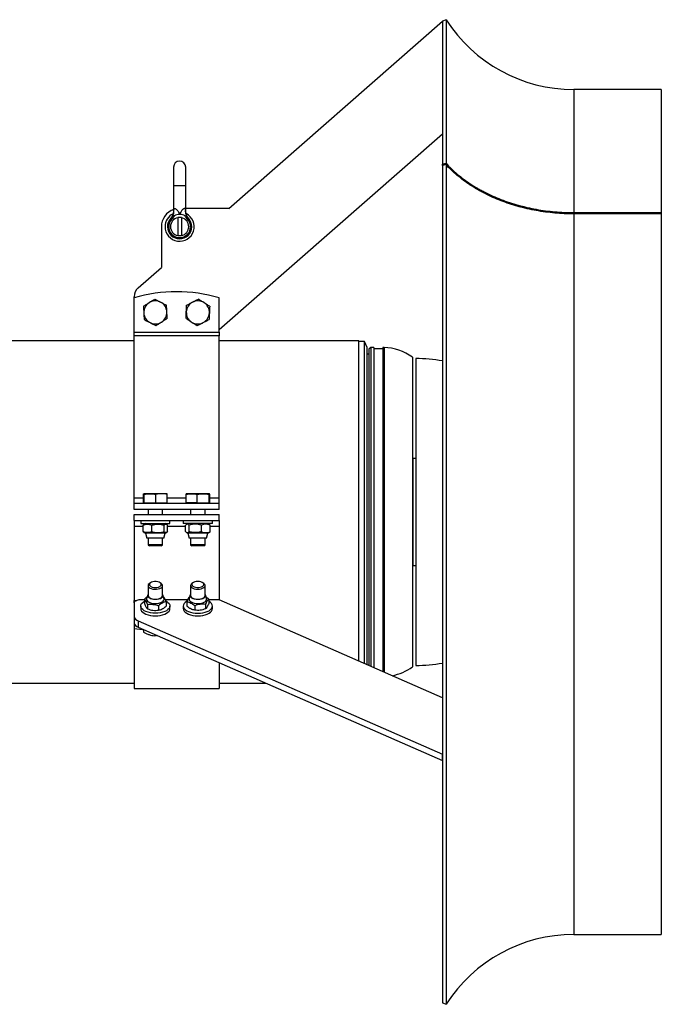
# Model space of a CAD drawing. Header units: millimetres. Extents: x 910 to 1967, y 1147 to 1973.
# Tile 7 of 7: x 1439 to 1967, y 1147 to 1958. Entities that reach past the tile are written whole.
import ezdxf

# ---------------------------------------------------------------- set-up
doc = ezdxf.new("R2010")
doc.units = ezdxf.units.MM

msp = doc.modelspace()

# ---------------------------------------------------------------- linework, layer by layer
at = {"color": 7, "linetype": 'Continuous', "lineweight": 25}
for p, q in [((1610.64, 1802.06), (1786.73, 1956.36)), ((1789.52, 1957.56), (1786.72, 1956.36)), ((1786.73, 1956.35), (1786.73, 1838.47)), ((1786.74, 1956.35), (1786.73, 1956.35)), ((1789.52, 1957.56), (1789.52, 1839.32)), ((1966.73, 1900.06), (1894.73, 1900.06)), ((1966.73, 1900.06), (1966.73, 1798.67)), ((1786.73, 1863.29), (1602.73, 1702.06)), ((1565.23, 1836.06), (1565.23, 1821.06)), ((1575.23, 1821.06), (1575.23, 1836.06)), ((1786.73, 1838.47), (1789.52, 1839.32)), ((1786.73, 1837.45), (1786.73, 1838.54)), ((1789.52, 1838.26), (1786.73, 1837.41)), ((1786.73, 1837.41), (1786.73, 1352.52)), ((1787, 1838.18), (1789.52, 1839.32)), ((1789.52, 1838.26), (1789.52, 1146.56)), ((1565.23, 1821.06), (1565.23, 1800.31)), ((1575.23, 1800.31), (1575.23, 1821.06)), ((1610.64, 1802.06), (1575.23, 1802.06)), ((1563.73, 1793.28), (1563, 1793.97)), ((1570.23, 1794.56), (1568.73, 1794.56)), ((1568.73, 1794.56), (1568.73, 1779.56)), ((1571.73, 1794.56), (1570.23, 1794.56)), ((1571.73, 1794.56), (1571.73, 1779.56)), ((1576.74, 1793.28), (1577.46, 1793.97)), ((1894.73, 1798.67), (1966.73, 1798.67)), ((1894.73, 1798.67), (1894.73, 1797.6)), ((1966.73, 1797.6), (1894.73, 1797.6)), ((1966.73, 1798.67), (1966.73, 1797.6)), ((1966.73, 1797.6), (1966.73, 1204.06)), ((1555.23, 1787.06), (1555.23, 1753.51)), ((1570.23, 1779.56), (1568.73, 1779.56)), ((1571.73, 1779.56), (1570.23, 1779.56)), ((1536.14, 1736.78), (1555.23, 1753.51)), ((1532.73, 1728.46), (1532.73, 1729.26)), ((1532.73, 1700.25), (1532.73, 1728.46)), ((1602.73, 1700.25), (1602.73, 1728.46)), ((1532.73, 1700.25), (1602.73, 1700.25)), ((1532.73, 1697.07), (1532.73, 1700.25)), ((1602.73, 1697.07), (1532.73, 1697.07)), ((1532.73, 1563.66), (1532.73, 1697.07)), ((1602.73, 1700.25), (1602.73, 1697.07)), ((1602.73, 1563.66), (1602.73, 1697.07)), ((1532.73, 1692.98), (1390.73, 1692.98)), ((1717.71, 1692.98), (1602.73, 1692.98)), ((1717.71, 1552.06), (1717.71, 1692.98)), ((1722.38, 1692.56), (1717.71, 1692.56)), ((1724.71, 1687.56), (1722.38, 1692.56)), ((1722.38, 1427.24), (1722.38, 1692.56)), ((1724.71, 1426.22), (1724.71, 1687.56)), ((1727.51, 1687.56), (1726.01, 1686.06)), ((1730.01, 1687.56), (1727.51, 1687.56)), ((1727.51, 1687.56), (1727.51, 1424.99)), ((1730.01, 1687.56), (1730.01, 1423.9)), ((1738.51, 1687.56), (1737.51, 1687.56)), ((1737.51, 1687.56), (1737.51, 1420.61)), ((1738.51, 1687.56), (1738.51, 1420.17)), ((1726.01, 1682.06), (1724.71, 1682.06)), ((1726.01, 1686.06), (1726.01, 1425.65)), ((1737.51, 1686.56), (1730.01, 1686.56)), ((1761.81, 1679.56), (1761.81, 1424.56)), ((1764.71, 1678.44), (1764.71, 1425.68)), ((1764.71, 1596.05), (1762.1, 1596.14)), ((1540.49, 1559.66), (1540.49, 1566.63)), ((1545.87, 1567.16), (1540.74, 1567.16)), ((1541, 1559.66), (1541, 1566.63)), ((1555.36, 1567.16), (1545.87, 1567.16)), ((1550.74, 1559.66), (1550.74, 1566.63)), ((1559.72, 1567.16), (1555.36, 1567.16)), ((1559.98, 1559.66), (1559.98, 1566.63)), ((1575.49, 1559.66), (1575.49, 1566.63)), ((1580.1, 1567.16), (1575.74, 1567.16)), ((1589.59, 1567.16), (1580.1, 1567.16)), ((1584.72, 1559.66), (1584.72, 1566.63)), ((1594.72, 1567.16), (1589.59, 1567.16)), ((1594.46, 1559.66), (1594.46, 1566.63)), ((1594.98, 1559.66), (1594.98, 1566.63)), ((1532.73, 1559.06), (1532.73, 1563.66)), ((1532.73, 1554.06), (1532.73, 1559.06)), ((1602.73, 1559.06), (1532.73, 1559.06)), ((1541, 1559.66), (1540.49, 1559.66)), ((1541, 1559.66), (1550.74, 1559.66)), ((1541.57, 1559.66), (1541.92, 1559.06)), ((1550.74, 1559.66), (1559.98, 1559.66)), ((1558.55, 1559.06), (1558.89, 1559.66)), ((1584.72, 1559.66), (1575.49, 1559.66)), ((1576.57, 1559.66), (1576.92, 1559.06)), ((1584.72, 1559.66), (1594.46, 1559.66)), ((1593.55, 1559.06), (1593.89, 1559.66)), ((1594.46, 1559.66), (1594.98, 1559.66)), ((1602.73, 1559.06), (1602.73, 1563.66)), ((1602.73, 1554.06), (1602.73, 1559.06)), ((1602.73, 1554.06), (1532.73, 1554.06)), ((1532.73, 1545.06), (1532.73, 1550.06)), ((1532.73, 1550.06), (1602.73, 1550.06)), ((1544.23, 1554.06), (1544.23, 1550.06)), ((1556.23, 1550.06), (1556.23, 1554.06)), ((1579.23, 1554.06), (1579.23, 1550.06)), ((1591.23, 1550.06), (1591.23, 1554.06)), ((1602.73, 1545.06), (1602.73, 1550.06)), ((1717.71, 1429.29), (1717.71, 1552.06)), ((1532.73, 1545.06), (1602.73, 1545.06)), ((1532.73, 1545.06), (1532.73, 1540.46)), ((1538.23, 1545.06), (1538.23, 1542.56)), ((1538.23, 1542.56), (1556.22, 1542.56)), ((1540.14, 1541.25), (1540.87, 1541.84)), ((1540.14, 1535.87), (1540.14, 1541.25)), ((1542.11, 1542.56), (1540.86, 1541.84)), ((1547.35, 1535.87), (1547.35, 1541.25)), ((1556.22, 1542.56), (1562.23, 1542.56)), ((1557.44, 1535.87), (1557.44, 1541.25)), ((1559.6, 1541.84), (1558.35, 1542.56)), ((1560.32, 1535.87), (1560.32, 1541.25)), ((1562.23, 1542.56), (1562.23, 1545.06)), ((1573.23, 1545.06), (1573.23, 1542.56)), ((1579.24, 1542.56), (1573.23, 1542.56)), ((1575.14, 1535.87), (1575.14, 1541.25)), ((1577.11, 1542.56), (1575.86, 1541.84)), ((1578.02, 1535.87), (1578.02, 1541.25)), ((1597.23, 1542.56), (1579.24, 1542.56)), ((1588.11, 1535.87), (1588.11, 1541.25)), ((1594.6, 1541.84), (1593.35, 1542.56)), ((1595.32, 1541.25), (1594.6, 1541.84)), ((1595.32, 1535.87), (1595.32, 1541.25)), ((1597.23, 1542.56), (1597.23, 1545.06)), ((1602.73, 1545.06), (1602.73, 1540.46)), ((1532.73, 1540.46), (1532.73, 1479.26)), ((1540.86, 1535.28), (1542.11, 1534.56)), ((1542.11, 1534.56), (1543.18, 1530.56)), ((1558.35, 1534.56), (1542.11, 1534.56)), ((1557.28, 1530.56), (1558.35, 1534.56)), ((1558.35, 1534.56), (1559.6, 1535.28)), ((1575.86, 1535.28), (1577.11, 1534.56)), ((1577.11, 1534.56), (1578.18, 1530.56)), ((1583.28, 1534.56), (1577.11, 1534.56)), ((1593.35, 1534.56), (1583.28, 1534.56)), ((1592.28, 1530.56), (1593.35, 1534.56)), ((1593.35, 1534.56), (1594.6, 1535.28)), ((1602.73, 1540.46), (1602.73, 1479.66)), ((1557.28, 1530.56), (1543.18, 1530.56)), ((1544.23, 1530.56), (1544.23, 1525.14)), ((1544.23, 1525.14), (1545.3, 1524.06)), ((1556.23, 1525.14), (1544.23, 1525.14)), ((1555.16, 1524.06), (1556.23, 1525.14)), ((1556.23, 1525.14), (1556.23, 1530.56)), ((1583.53, 1530.56), (1578.18, 1530.56)), ((1579.23, 1530.56), (1579.23, 1525.14)), ((1579.23, 1525.14), (1580.3, 1524.06)), ((1579.9, 1525.14), (1579.23, 1525.14)), ((1591.23, 1525.14), (1579.9, 1525.14)), ((1592.28, 1530.56), (1583.53, 1530.56)), ((1590.16, 1524.06), (1591.23, 1525.14)), ((1591.23, 1525.14), (1591.23, 1530.56)), ((1555.16, 1524.06), (1545.3, 1524.06)), ((1580.85, 1524.06), (1580.3, 1524.06)), ((1590.16, 1524.06), (1580.85, 1524.06)), ((1762.1, 1507.98), (1764.71, 1508.07)), ((1546.21, 1493.8), (1545.33, 1493.18)), ((1555.13, 1493.18), (1554.25, 1493.8)), ((1581.21, 1493.8), (1580.33, 1493.18)), ((1590.13, 1493.18), (1589.25, 1493.8)), ((1544.23, 1491.45), (1544.23, 1483.29)), ((1556.23, 1483.29), (1556.23, 1491.45)), ((1579.23, 1491.45), (1579.23, 1483.29)), ((1591.23, 1483.29), (1591.23, 1491.45)), ((1532.73, 1479.26), (1535.02, 1479.26)), ((1532.73, 1477.16), (1532.73, 1479.26)), ((1532.73, 1477.16), (1532.73, 1466.06)), ((1541.27, 1479.66), (1537.73, 1479.66)), ((1541.27, 1480.36), (1541.27, 1476.75)), ((1544.02, 1483.77), (1543.1, 1480.82)), ((1557.37, 1480.82), (1556.44, 1483.77)), ((1576.89, 1479.66), (1558.57, 1479.66)), ((1559.2, 1478.14), (1559.2, 1474.52)), ((1576.27, 1478.14), (1576.27, 1474.52)), ((1579.02, 1483.77), (1578.1, 1480.82)), ((1592.37, 1480.82), (1591.44, 1483.77)), ((1594.2, 1480.36), (1594.2, 1476.75)), ((1602.73, 1479.66), (1594.2, 1479.66)), ((1786.73, 1399.05), (1602.73, 1479.66)), ((1538.23, 1474.63), (1538.23, 1472.46)), ((1543.82, 1475.92), (1543.82, 1472.31)), ((1550.23, 1471.02), (1550.23, 1471.02)), ((1550.23, 1471.02), (1550.23, 1471.02)), ((1552.79, 1474.81), (1552.79, 1471.2)), ((1562.23, 1472.46), (1562.23, 1474.63)), ((1573.23, 1474.63), (1573.23, 1472.46)), ((1582.67, 1474.81), (1582.67, 1471.2)), ((1585.23, 1471.02), (1585.23, 1471.02)), ((1585.23, 1471.02), (1585.23, 1471.02)), ((1591.64, 1475.92), (1591.64, 1472.31)), ((1597.23, 1472.46), (1597.23, 1474.63)), ((1532.73, 1466.06), (1532.73, 1460.86)), ((1532.73, 1460.86), (1532.73, 1456.07)), ((1536.14, 1462.3), (1536.14, 1457.1)), ((1536.14, 1462.3), (1786.73, 1352.51)), ((1532.73, 1456.07), (1532.73, 1406.56)), ((1536.14, 1457.1), (1786.73, 1347.32)), ((1540.49, 1455.07), (1540.49, 1453)), ((1549.72, 1451.15), (1549.72, 1450.04)), ((1602.73, 1427.93), (1602.73, 1406.56)), ((1390.73, 1411.14), (1532.73, 1411.14)), ((1602.73, 1411.14), (1641.05, 1411.14)), ((1532.73, 1406.56), (1602.73, 1406.56)), ((1786.74, 1352.52), (1786.73, 1352.52)), ((1786.73, 1352.51), (1786.73, 1349.91)), ((1786.73, 1349.91), (1786.73, 1347.32)), ((1786.73, 1347.32), (1786.73, 1147.76)), ((1894.73, 1204.06), (1966.73, 1204.06)), ((1786.73, 1147.76), (1789.52, 1146.56))]:
    msp.add_line(p, q, dxfattribs=at)
at = {"color": 1, "linetype": 'Continuous', "lineweight": 25}
for p, q in [((1894.73, 1900.06), (1894.73, 1798.67)), ((1565.23, 1821.06), (1570.23, 1821.06)), ((1570.23, 1821.06), (1575.23, 1821.06)), ((1894.73, 1797.6), (1894.73, 1204.06)), ((1762.1, 1596.14), (1762.1, 1507.98)), ((1532.73, 1563.66), (1540.49, 1563.66)), ((1559.98, 1563.66), (1575.49, 1563.66)), ((1594.98, 1563.66), (1602.73, 1563.66)), ((1532.73, 1540.46), (1540.14, 1540.46)), ((1560.32, 1540.46), (1575.14, 1540.46)), ((1595.32, 1540.46), (1602.73, 1540.46))]:
    msp.add_line(p, q, dxfattribs=at)
at = {"color": 7, "linetype": 'Continuous', "lineweight": 25, "flags": 128}
for points in [[(1786.73, 1956.36), (1786.73, 1956.36), (1786.73, 1956.36), (1786.73, 1956.36), (1786.73, 1956.36), (1786.73, 1956.35), (1786.74, 1956.35), (1786.74, 1956.35), (1786.74, 1956.35)], [(1545.33, 1493.18), (1545.05, 1492.96), (1544.46, 1492.27), (1544.23, 1491.53), (1544.38, 1490.78), (1544.9, 1490.07)], [(1544.9, 1490.07), (1545.75, 1489.45), (1546.89, 1488.96), (1548.23, 1488.62), (1549.7, 1488.46), (1551.2, 1488.49), (1552.64, 1488.7), (1553.94, 1489.09), (1554.99, 1489.63), (1555.75, 1490.28), (1556.16, 1491), (1556.2, 1491.75), (1555.87, 1492.48), (1555.17, 1493.15), (1555.13, 1493.18)], [(1545.85, 1491.25), (1546.63, 1490.7), (1547.67, 1490.28), (1548.9, 1490.01), (1550.23, 1489.92), (1551.55, 1490.01), (1552.79, 1490.27), (1553.83, 1490.7), (1554.6, 1491.24), (1555.05, 1491.88), (1555.15, 1492.55), (1554.88, 1493.2), (1554.26, 1493.8), (1553.35, 1494.29), (1552.2, 1494.64), (1550.91, 1494.82), (1549.57, 1494.82), (1548.27, 1494.64), (1547.13, 1494.29), (1546.21, 1493.8), (1545.59, 1493.21), (1545.32, 1492.55), (1545.41, 1491.88), (1545.85, 1491.25)], [(1580.33, 1493.18), (1579.9, 1492.83), (1579.38, 1492.12), (1579.23, 1491.37), (1579.46, 1490.63), (1580.05, 1489.94), (1580.97, 1489.34), (1582.15, 1488.88), (1583.53, 1488.58), (1585.01, 1488.45), (1586.51, 1488.52), (1587.93, 1488.77), (1589.17, 1489.19), (1590.17, 1489.75), (1590.87, 1490.42), (1591.2, 1491.15), (1591.16, 1491.9), (1590.75, 1492.63), (1590.13, 1493.18)], [(1580.85, 1493.51), (1580.41, 1492.88), (1580.32, 1492.21), (1580.59, 1491.55), (1581.21, 1490.96), (1582.13, 1490.47), (1583.27, 1490.12), (1584.57, 1489.94), (1585.91, 1489.94), (1587.2, 1490.12), (1588.35, 1490.47), (1589.26, 1490.96), (1589.88, 1491.56), (1590.15, 1492.22), (1590.05, 1492.89), (1589.6, 1493.52), (1588.83, 1494.06), (1587.79, 1494.49), (1586.55, 1494.75), (1585.23, 1494.84), (1583.9, 1494.75), (1582.67, 1494.48), (1581.63, 1494.06), (1580.85, 1493.51)], [(1544.23, 1484.22), (1543.99, 1483.67), (1543.99, 1482.91), (1544.35, 1482.18), (1545.05, 1481.51), (1546.06, 1480.94), (1547.3, 1480.51), (1548.72, 1480.24)], [(1548.72, 1480.24), (1550.22, 1480.15), (1551.73, 1480.24), (1553.14, 1480.5), (1554.39, 1480.93), (1555.4, 1481.5), (1556.1, 1482.17), (1556.47, 1482.9), (1556.47, 1483.66), (1556.23, 1484.22)], [(1579.23, 1484.22), (1578.99, 1483.66), (1578.99, 1482.9), (1579.36, 1482.17), (1580.06, 1481.5), (1581.07, 1480.93), (1582.32, 1480.5), (1583.74, 1480.24), (1585.24, 1480.15), (1586.74, 1480.24), (1588.16, 1480.51), (1589.41, 1480.94), (1590.41, 1481.51), (1591.11, 1482.18), (1591.47, 1482.91), (1591.47, 1483.67), (1591.23, 1484.22)], [(1537.73, 1479.66), (1536.76, 1479.61), (1535.82, 1479.47), (1534.95, 1479.24), (1534.2, 1478.93), (1533.57, 1478.55), (1533.11, 1478.12), (1532.83, 1477.65), (1532.73, 1477.16)], [(1559.02, 1478.71), (1559.42, 1478.49), (1560.62, 1477.63), (1561.5, 1476.69), (1562.05, 1475.68), (1562.23, 1474.63), (1562.05, 1473.59), (1561.51, 1472.58), (1560.63, 1471.63), (1559.43, 1470.78), (1557.95, 1470.04), (1556.24, 1469.43), (1554.35, 1468.99), (1552.33, 1468.72), (1550.24, 1468.63), (1548.16, 1468.72), (1546.14, 1468.99), (1544.24, 1469.43), (1542.53, 1470.03), (1541.05, 1470.77), (1539.85, 1471.62), (1538.96, 1472.57), (1538.42, 1473.58), (1538.23, 1474.62), (1538.41, 1475.66), (1538.95, 1476.67), (1539.83, 1477.62), (1541.03, 1478.48), (1541.15, 1478.55)], [(1543.1, 1480.82), (1543.01, 1480.32), (1543.16, 1479.52), (1543.67, 1478.75), (1544.5, 1478.06), (1545.62, 1477.48), (1546.98, 1477.03), (1548.49, 1476.75)], [(1544.23, 1483.29), (1544.34, 1482.73), (1544.8, 1482.01), (1545.61, 1481.38), (1546.7, 1480.86), (1548.02, 1480.5), (1549.48, 1480.31), (1550.98, 1480.31), (1552.44, 1480.5), (1553.76, 1480.86), (1554.85, 1481.38), (1555.66, 1482.01), (1556.13, 1482.73), (1556.23, 1483.29)], [(1548.49, 1476.75), (1550.1, 1476.65), (1551.71, 1476.72), (1553.24, 1476.97), (1554.63, 1477.39), (1555.79, 1477.95), (1556.68, 1478.63), (1557.24, 1479.39), (1557.45, 1480.19), (1557.37, 1480.82)], [(1576.44, 1478.71), (1576.05, 1478.49), (1574.85, 1477.63), (1573.96, 1476.69), (1573.42, 1475.68), (1573.23, 1474.63), (1573.41, 1473.59), (1573.95, 1472.58), (1574.83, 1471.63), (1576.03, 1470.78), (1577.51, 1470.04), (1579.22, 1469.43), (1581.11, 1468.99), (1583.13, 1468.72), (1585.22, 1468.63), (1587.3, 1468.72), (1589.32, 1468.99), (1591.22, 1469.43), (1592.93, 1470.03), (1594.42, 1470.77), (1595.62, 1471.62), (1596.5, 1472.57), (1597.05, 1473.58), (1597.23, 1474.62), (1597.05, 1475.66), (1596.51, 1476.67), (1595.63, 1477.62), (1594.43, 1478.48), (1594.31, 1478.55)], [(1578.1, 1480.82), (1578.01, 1480.19), (1578.22, 1479.39), (1578.78, 1478.63), (1579.67, 1477.95), (1580.83, 1477.39), (1582.22, 1476.97), (1583.76, 1476.72), (1585.37, 1476.65), (1586.97, 1476.75), (1588.49, 1477.03), (1589.84, 1477.48), (1590.96, 1478.06), (1591.8, 1478.75), (1592.3, 1479.52), (1592.45, 1480.32), (1592.37, 1480.82)], [(1579.23, 1483.29), (1579.34, 1482.73), (1579.8, 1482.01), (1580.61, 1481.38), (1581.7, 1480.86), (1583.02, 1480.5), (1584.48, 1480.31), (1585.98, 1480.31), (1587.44, 1480.5), (1588.76, 1480.86), (1589.85, 1481.38), (1590.66, 1482.01), (1591.13, 1482.73), (1591.23, 1483.29)], [(1538.23, 1472.46), (1538.41, 1471.42), (1538.95, 1470.41), (1539.84, 1469.46), (1541.04, 1468.61), (1542.52, 1467.87), (1544.23, 1467.27), (1546.13, 1466.82), (1548.15, 1466.55), (1550.23, 1466.46)], [(1550.23, 1466.46), (1552.32, 1466.55), (1554.34, 1466.82), (1556.23, 1467.27), (1557.94, 1467.87), (1559.42, 1468.61), (1560.62, 1469.46), (1561.51, 1470.41), (1562.05, 1471.42), (1562.23, 1472.46)], [(1573.23, 1472.46), (1573.41, 1471.42), (1573.95, 1470.41), (1574.84, 1469.46), (1576.04, 1468.61), (1577.52, 1467.87), (1579.23, 1467.27), (1581.13, 1466.82), (1583.15, 1466.55), (1585.23, 1466.46)], [(1585.23, 1466.46), (1587.32, 1466.55), (1589.34, 1466.82), (1591.23, 1467.27), (1592.94, 1467.87), (1594.42, 1468.61), (1595.62, 1469.46), (1596.51, 1470.41), (1597.05, 1471.42), (1597.23, 1472.46)], [(1532.73, 1456.07), (1539.6, 1455.17), (1540.87, 1455.03)], [(1786.73, 1352.51), (1786.73, 1352.51), (1786.73, 1352.51), (1786.73, 1352.51), (1786.73, 1352.51), (1786.73, 1352.51), (1786.74, 1352.51), (1786.74, 1352.52), (1786.74, 1352.52)], [(1786.73, 1347.32), (1786.73, 1347.32), (1786.73, 1347.32), (1786.73, 1347.32), (1786.73, 1347.32), (1786.73, 1347.32), (1786.74, 1347.32), (1786.74, 1347.32), (1786.74, 1347.32)]]:
    msp.add_lwpolyline(points, dxfattribs=at)
at = {"color": 7, "linetype": 'Continuous', "lineweight": 25}
for centre, radius, start, end in [((1894.73, 2025.06), 125, 212.68364, 270), ((1570.23, 1836.06), 5, 0, 180), ((1582.28, 1837.65), 204.72, 359.95699, 0.14835), ((1582.79, 1838.79), 206.73, 359.85302, 0.14698), ((1570.23, 1787.06), 15, 108.82566, 180), ((1556.8, 1800.14), 8.79, 328.63486, 6.96359), ((1583.67, 1800.14), 8.79, 173.03641, 211.36514), ((1570.23, 1787.06), 12, 180, 63.43279), ((1570.23, 1787.06), 12, 116.77284, 180), ((1570.23, 1787.06), 10, 136.28959, 43.71041), ((1570.23, 1787.06), 9, 136.28959, 43.71041), ((1570.23, 1787.06), 7.5, 101.53696, 258.46304), ((1570.23, 1787.06), 10, 90, 116.61998), ((1570.23, 1787.06), 10, 63.38002, 90), ((1570.23, 1787.06), 7.5, 281.53696, 78.46304), ((1542.73, 1729.26), 10, 131.22595, 180), ((1567.73, 1608.46), 125, 73.7398, 106.2602), ((1550.23, 1716.46), 9.5, 122.68133, 182.68133), ((1550.23, 1716.46), 9.5, 62.68133, 122.68133), ((1550.23, 1716.46), 9.5, 2.68133, 62.68133), ((1585.23, 1716.46), 9.5, 117.31867, 177.31867), ((1585.23, 1716.46), 9.5, 57.31867, 117.31867), ((1585.23, 1716.46), 9.5, 357.31867, 57.31867), ((1550.23, 1716.46), 9.5, 182.68133, 242.68133), ((1550.23, 1716.46), 9.5, 302.68133, 2.68133), ((1585.23, 1716.46), 9.5, 177.31867, 237.31867), ((1585.23, 1716.46), 9.5, 297.31867, 357.31867), ((1550.23, 1716.46), 9.5, 242.68133, 302.68133), ((1585.23, 1716.46), 9.5, 237.31867, 297.31867), ((1737.8, 1647.57), 40, 53.11513, 88.98529), ((1764.71, 1552.06), 126.38, 79.96469, 90), ((1762.21, 1599.14), 3, 262.33774, 268), ((1762.21, 1504.98), 3, 92, 97.66226), ((1537.4, 1466.87), 4.74, 189.83858, 254.55825), ((1537.4, 1461.67), 4.74, 189.83858, 254.55825), ((1764.71, 1552.06), 126.38, 270, 280.03531), ((1737.8, 1456.56), 40, 280.6507, 306.88487), ((1894.73, 1079.06), 125, 90, 147.31636)]:
    msp.add_arc(centre, radius, start, end, dxfattribs=at)
for points in [[(1787, 1838.18), (1786.91, 1838.28), (1786.82, 1838.38), (1786.73, 1838.47)], [(1563, 1793.97), (1563.48, 1794.47), (1563.91, 1795), (1564.3, 1795.57)], [(1565.75, 1796), (1565.18, 1795.02), (1564.51, 1794.1), (1563.73, 1793.28)], [(1576.74, 1793.28), (1575.95, 1794.1), (1575.28, 1795.02), (1574.71, 1796)], [(1576.16, 1795.57), (1576.56, 1795), (1576.98, 1794.47), (1577.46, 1793.97)], [(1786.73, 1349.91), (1786.73, 1350.78), (1786.73, 1351.65), (1786.74, 1352.52)], [(1786.74, 1347.32), (1786.73, 1348.18), (1786.73, 1349.05), (1786.73, 1349.91)]]:
    msp.add_open_spline(points, degree=3, dxfattribs=at)
for points, knots in [([(1789.52, 1839.32), (1792.36, 1836.19), (1795.45, 1833.22), (1802.1, 1827.59), (1805.67, 1824.93), (1811.37, 1821.16), (1813.33, 1819.95), (1816.37, 1818.18), (1817.4, 1817.61), (1819.48, 1816.47), (1820.53, 1815.92), (1825.83, 1813.21), (1830.23, 1811.25), (1839.32, 1807.74), (1844.03, 1806.18), (1850.1, 1804.49), (1851.32, 1804.16), (1853.79, 1803.54), (1855.04, 1803.24), (1858.78, 1802.38), (1861.29, 1801.87), (1868.86, 1800.5), (1873.96, 1799.82), (1884.27, 1798.9), (1889.47, 1798.67), (1894.73, 1798.67)], [0, 0, 0, 0, 0.125, 0.125, 0.25, 0.25, 0.3125, 0.3125, 0.34375, 0.34375, 0.375, 0.375, 0.5, 0.5, 0.625, 0.625, 0.65625, 0.65625, 0.6875, 0.6875, 0.75, 0.75, 0.875, 0.875, 1, 1, 1, 1]), ([(1894.73, 1797.6), (1889.47, 1797.6), (1884.27, 1797.84), (1873.97, 1798.75), (1868.88, 1799.44), (1861.32, 1800.8), (1858.81, 1801.31), (1855.07, 1802.17), (1853.83, 1802.47), (1851.35, 1803.09), (1850.13, 1803.42), (1844.05, 1805.11), (1839.34, 1806.67), (1830.24, 1810.19), (1825.85, 1812.14), (1820.56, 1814.84), (1819.51, 1815.4), (1817.43, 1816.53), (1816.4, 1817.11), (1813.36, 1818.87), (1811.39, 1820.09), (1805.68, 1823.86), (1802.11, 1826.52), (1795.45, 1832.16), (1792.36, 1835.13), (1789.52, 1838.26)], [0, 0, 0, 0, 0.125, 0.125, 0.25, 0.25, 0.3125, 0.3125, 0.34375, 0.34375, 0.375, 0.375, 0.5, 0.5, 0.625, 0.625, 0.65625, 0.65625, 0.6875, 0.6875, 0.75, 0.75, 0.875, 0.875, 1, 1, 1, 1]), ([(1565.52, 1801.2), (1565.56, 1801.34), (1565.61, 1801.46), (1565.74, 1801.68), (1565.81, 1801.77), (1565.98, 1801.92), (1566.08, 1801.97), (1566.3, 1802.02), (1566.42, 1802.02), (1566.79, 1801.94), (1567.06, 1801.79), (1567.44, 1801.49), (1567.56, 1801.38), (1567.81, 1801.13), (1567.93, 1801.01), (1568.27, 1800.61), (1568.49, 1800.31), (1568.9, 1799.71), (1569.09, 1799.39), (1569.63, 1798.43), (1569.95, 1797.75), (1570.23, 1797.06)], [0, 0, 0, 0, 0.0625, 0.0625, 0.125, 0.125, 0.1875, 0.1875, 0.25, 0.25, 0.375, 0.375, 0.4375, 0.4375, 0.5, 0.5, 0.625, 0.625, 0.75, 0.75, 1, 1, 1, 1]), ([(1574.95, 1801.2), (1574.9, 1801.34), (1574.85, 1801.46), (1574.72, 1801.68), (1574.65, 1801.77), (1574.48, 1801.92), (1574.38, 1801.97), (1574.17, 1802.02), (1574.05, 1802.02), (1573.67, 1801.94), (1573.4, 1801.79), (1573.02, 1801.49), (1572.9, 1801.38), (1572.65, 1801.13), (1572.54, 1801.01), (1572.19, 1800.61), (1571.98, 1800.31), (1571.57, 1799.71), (1571.37, 1799.39), (1570.83, 1798.43), (1570.51, 1797.75), (1570.23, 1797.06)], [0, 0, 0, 0, 0.0625, 0.0625, 0.125, 0.125, 0.1875, 0.1875, 0.25, 0.25, 0.375, 0.375, 0.4375, 0.4375, 0.5, 0.5, 0.625, 0.625, 0.75, 0.75, 1, 1, 1, 1]), ([(1563, 1793.97), (1562.88, 1793.84), (1562.72, 1793.67), (1562.76, 1793.7), (1562.76, 1793.71)], [0, 0, 0, 0, 0.767698, 1, 1, 1, 1]), ([(1565.23, 1800.31), (1565.23, 1800.3), (1565.26, 1799.86), (1565.16, 1799), (1564.94, 1797.8), (1564.6, 1796.74), (1564.19, 1795.82), (1563.77, 1795.07), (1563.38, 1794.48), (1563.07, 1794.08), (1562.88, 1793.84), (1562.79, 1793.74), (1562.77, 1793.72), (1562.76, 1793.71)], [0, 0, 0, 0, 0.0036, 0.184461, 0.353065, 0.507953, 0.647028, 0.767465, 0.865755, 0.937889, 0.977833, 0.991419, 1, 1, 1, 1]), ([(1565.75, 1796), (1565.61, 1795.93), (1565.46, 1795.87), (1565.17, 1795.78), (1565.02, 1795.75), (1564.74, 1795.7), (1564.62, 1795.68), (1564.47, 1795.66), (1564.43, 1795.65), (1564.36, 1795.62), (1564.33, 1795.59), (1564.3, 1795.57)], [0, 0, 0, 0, 0.25, 0.25, 0.5, 0.5, 0.75, 0.75, 0.875, 0.875, 1, 1, 1, 1]), ([(1574.71, 1796), (1574.85, 1795.93), (1575, 1795.87), (1575.3, 1795.78), (1575.45, 1795.74), (1575.65, 1795.71), (1575.72, 1795.7), (1575.84, 1795.68), (1575.89, 1795.67), (1575.99, 1795.66), (1576.03, 1795.65), (1576.11, 1795.62), (1576.14, 1795.59), (1576.16, 1795.57)], [0, 0, 0, 0, 0.25, 0.25, 0.5, 0.5, 0.625, 0.625, 0.75, 0.75, 0.875, 0.875, 1, 1, 1, 1]), ([(1577.7, 1793.71), (1577.7, 1793.71), (1577.69, 1793.72), (1577.66, 1793.76), (1577.55, 1793.89), (1577.31, 1794.18), (1576.82, 1794.85), (1576.19, 1795.92), (1575.6, 1797.45), (1575.27, 1798.93), (1575.25, 1799.93), (1575.25, 1800.31)], [0, 0, 0, 0, 0.0000552, 0.0114337, 0.0273704, 0.0807557, 0.1602074, 0.3783206, 0.5862278, 0.8425584, 1, 1, 1, 1]), ([(1540.49, 1721.49), (1541.25, 1721.99), (1542.02, 1722.48), (1543.56, 1723.47), (1544.33, 1723.96), (1545.1, 1724.45)], [0, 0, 0, 0, 0.5, 0.5, 1, 1, 1, 1]), ([(1540.49, 1721.49), (1540.53, 1720.58), (1540.57, 1719.67), (1540.66, 1717.84), (1540.7, 1716.93), (1540.74, 1716.01)], [0, 0, 0, 0, 0.5, 0.5, 1, 1, 1, 1]), ([(1545.1, 1724.45), (1545.87, 1724.95), (1546.64, 1725.44), (1548.18, 1726.43), (1548.95, 1726.92), (1549.72, 1727.42)], [0, 0, 0, 0, 0.5, 0.5, 1, 1, 1, 1]), ([(1549.72, 1727.42), (1550.53, 1727), (1551.34, 1726.58), (1552.97, 1725.74), (1553.78, 1725.32), (1554.59, 1724.9)], [0, 0, 0, 0, 0.5, 0.5, 1, 1, 1, 1]), ([(1554.59, 1724.9), (1555.41, 1724.48), (1556.22, 1724.06), (1557.84, 1723.22), (1558.65, 1722.8), (1559.46, 1722.38)], [0, 0, 0, 0, 0.5, 0.5, 1, 1, 1, 1]), ([(1559.72, 1716.9), (1559.68, 1717.82), (1559.64, 1718.73), (1559.55, 1720.56), (1559.51, 1721.47), (1559.46, 1722.38)], [0, 0, 0, 0, 0.5, 0.5, 1, 1, 1, 1]), ([(1575.74, 1716.9), (1575.78, 1717.82), (1575.83, 1718.73), (1575.91, 1720.56), (1575.96, 1721.47), (1576, 1722.38)], [0, 0, 0, 0, 0.5, 0.5, 1, 1, 1, 1]), ([(1576, 1722.38), (1576.81, 1722.8), (1577.62, 1723.22), (1579.25, 1724.06), (1580.06, 1724.48), (1580.87, 1724.9)], [0, 0, 0, 0, 0.5, 0.5, 1, 1, 1, 1]), ([(1580.87, 1724.9), (1581.69, 1725.32), (1582.5, 1725.74), (1584.12, 1726.58), (1584.93, 1727), (1585.74, 1727.42)], [0, 0, 0, 0, 0.5, 0.5, 1, 1, 1, 1]), ([(1590.36, 1724.45), (1589.59, 1724.95), (1588.82, 1725.44), (1587.28, 1726.43), (1586.51, 1726.92), (1585.74, 1727.42)], [0, 0, 0, 0, 0.5, 0.5, 1, 1, 1, 1]), ([(1594.98, 1721.49), (1594.21, 1721.99), (1593.44, 1722.48), (1591.9, 1723.47), (1591.13, 1723.96), (1590.36, 1724.45)], [0, 0, 0, 0, 0.5, 0.5, 1, 1, 1, 1]), ([(1594.98, 1721.49), (1594.93, 1720.58), (1594.89, 1719.67), (1594.81, 1717.84), (1594.76, 1716.93), (1594.72, 1716.01)], [0, 0, 0, 0, 0.5, 0.5, 1, 1, 1, 1]), ([(1540.74, 1716.01), (1540.78, 1715.1), (1540.83, 1714.19), (1540.91, 1712.36), (1540.96, 1711.45), (1541, 1710.54)], [0, 0, 0, 0, 0.5, 0.5, 1, 1, 1, 1]), ([(1559.98, 1711.42), (1559.21, 1710.93), (1558.44, 1710.44), (1556.9, 1709.45), (1556.13, 1708.96), (1555.36, 1708.46)], [0, 0, 0, 0, 0.5, 0.5, 1, 1, 1, 1]), ([(1559.98, 1711.42), (1559.93, 1712.34), (1559.89, 1713.25), (1559.81, 1715.08), (1559.76, 1715.99), (1559.72, 1716.9)], [0, 0, 0, 0, 0.5, 0.5, 1, 1, 1, 1]), ([(1575.49, 1711.42), (1575.53, 1712.34), (1575.57, 1713.25), (1575.66, 1715.08), (1575.7, 1715.99), (1575.74, 1716.9)], [0, 0, 0, 0, 0.5, 0.5, 1, 1, 1, 1]), ([(1575.49, 1711.42), (1576.25, 1710.93), (1577.02, 1710.44), (1578.56, 1709.45), (1579.33, 1708.96), (1580.1, 1708.46)], [0, 0, 0, 0, 0.5, 0.5, 1, 1, 1, 1]), ([(1594.72, 1716.01), (1594.68, 1715.1), (1594.64, 1714.19), (1594.55, 1712.36), (1594.51, 1711.45), (1594.46, 1710.54)], [0, 0, 0, 0, 0.5, 0.5, 1, 1, 1, 1]), ([(1541, 1710.54), (1541.81, 1710.12), (1542.62, 1709.7), (1544.25, 1708.86), (1545.06, 1708.44), (1545.87, 1708.02)], [0, 0, 0, 0, 0.5, 0.5, 1, 1, 1, 1]), ([(1545.87, 1708.02), (1546.69, 1707.6), (1547.5, 1707.18), (1549.12, 1706.34), (1549.93, 1705.92), (1550.74, 1705.5)], [0, 0, 0, 0, 0.5, 0.5, 1, 1, 1, 1]), ([(1555.36, 1708.46), (1554.59, 1707.97), (1553.82, 1707.48), (1552.28, 1706.49), (1551.51, 1705.99), (1550.74, 1705.5)], [0, 0, 0, 0, 0.5, 0.5, 1, 1, 1, 1]), ([(1580.1, 1708.46), (1580.87, 1707.97), (1581.64, 1707.48), (1583.18, 1706.49), (1583.95, 1705.99), (1584.72, 1705.5)], [0, 0, 0, 0, 0.5, 0.5, 1, 1, 1, 1]), ([(1584.72, 1705.5), (1585.53, 1705.92), (1586.34, 1706.34), (1587.97, 1707.18), (1588.78, 1707.6), (1589.59, 1708.02)], [0, 0, 0, 0, 0.5, 0.5, 1, 1, 1, 1]), ([(1589.59, 1708.02), (1590.41, 1708.44), (1591.22, 1708.86), (1592.84, 1709.7), (1593.65, 1710.12), (1594.46, 1710.54)], [0, 0, 0, 0, 0.5, 0.5, 1, 1, 1, 1]), ([(1540.49, 1566.63), (1540.53, 1566.79), (1540.57, 1566.93), (1540.66, 1567.11), (1540.7, 1567.16), (1540.74, 1567.16)], [0, 0, 0, 0, 0.5, 0.5, 1, 1, 1, 1]), ([(1540.74, 1567.16), (1540.78, 1567.16), (1540.83, 1567.11), (1540.91, 1566.93), (1540.96, 1566.79), (1541, 1566.63)], [0, 0, 0, 0, 0.5, 0.5, 1, 1, 1, 1]), ([(1541, 1566.63), (1541.81, 1566.79), (1542.62, 1566.93), (1544.25, 1567.11), (1545.06, 1567.16), (1545.87, 1567.16)], [0, 0, 0, 0, 0.5, 0.5, 1, 1, 1, 1]), ([(1545.87, 1567.16), (1546.69, 1567.16), (1547.5, 1567.11), (1549.12, 1566.93), (1549.93, 1566.79), (1550.74, 1566.63)], [0, 0, 0, 0, 0.5, 0.5, 1, 1, 1, 1]), ([(1555.36, 1567.16), (1554.59, 1567.16), (1553.82, 1567.11), (1552.28, 1566.93), (1551.51, 1566.79), (1550.74, 1566.63)], [0, 0, 0, 0, 0.5, 0.5, 1, 1, 1, 1]), ([(1559.98, 1566.63), (1559.21, 1566.79), (1558.44, 1566.93), (1556.9, 1567.11), (1556.13, 1567.16), (1555.36, 1567.16)], [0, 0, 0, 0, 0.5, 0.5, 1, 1, 1, 1]), ([(1559.98, 1566.63), (1559.93, 1566.79), (1559.89, 1566.93), (1559.81, 1567.11), (1559.76, 1567.16), (1559.72, 1567.16)], [0, 0, 0, 0, 0.5, 0.5, 1, 1, 1, 1]), ([(1575.49, 1566.63), (1576.25, 1566.79), (1577.02, 1566.93), (1578.56, 1567.11), (1579.33, 1567.16), (1580.1, 1567.16)], [0, 0, 0, 0, 0.5, 0.5, 1, 1, 1, 1]), ([(1575.49, 1566.63), (1575.53, 1566.79), (1575.57, 1566.93), (1575.66, 1567.11), (1575.7, 1567.16), (1575.74, 1567.16)], [0, 0, 0, 0, 0.5, 0.5, 1, 1, 1, 1]), ([(1580.1, 1567.16), (1580.87, 1567.16), (1581.64, 1567.11), (1583.18, 1566.93), (1583.95, 1566.79), (1584.72, 1566.63)], [0, 0, 0, 0, 0.5, 0.5, 1, 1, 1, 1]), ([(1584.72, 1566.63), (1585.53, 1566.79), (1586.34, 1566.93), (1587.97, 1567.11), (1588.78, 1567.16), (1589.59, 1567.16)], [0, 0, 0, 0, 0.5, 0.5, 1, 1, 1, 1]), ([(1589.59, 1567.16), (1590.41, 1567.16), (1591.22, 1567.11), (1592.84, 1566.93), (1593.65, 1566.79), (1594.46, 1566.63)], [0, 0, 0, 0, 0.5, 0.5, 1, 1, 1, 1]), ([(1594.72, 1567.16), (1594.68, 1567.16), (1594.64, 1567.11), (1594.55, 1566.93), (1594.51, 1566.79), (1594.46, 1566.63)], [0, 0, 0, 0, 0.5, 0.5, 1, 1, 1, 1]), ([(1594.98, 1566.63), (1594.93, 1566.79), (1594.89, 1566.93), (1594.81, 1567.11), (1594.76, 1567.16), (1594.72, 1567.16)], [0, 0, 0, 0, 0.5, 0.5, 1, 1, 1, 1]), ([(1540.14, 1541.25), (1540.73, 1541.5), (1541.33, 1541.7), (1542.52, 1541.98), (1543.13, 1542.06), (1544.05, 1542.06), (1544.36, 1542.04), (1544.97, 1541.96), (1545.27, 1541.91), (1546.17, 1541.7), (1546.77, 1541.5), (1547.35, 1541.25)], [0, 0, 0, 0, 0.25, 0.25, 0.5, 0.5, 0.625, 0.625, 0.75, 0.75, 1, 1, 1, 1]), ([(1547.35, 1541.25), (1548.18, 1541.5), (1549.02, 1541.7), (1550.7, 1541.98), (1551.55, 1542.06), (1552.83, 1542.06), (1553.25, 1542.04), (1554.11, 1541.96), (1554.54, 1541.91), (1555.8, 1541.7), (1556.63, 1541.49), (1557.44, 1541.25)], [0, 0, 0, 0, 0.25, 0.25, 0.5, 0.5, 0.625, 0.625, 0.75, 0.75, 1, 1, 1, 1]), ([(1557.44, 1541.25), (1557.68, 1541.5), (1557.91, 1541.7), (1558.39, 1541.98), (1558.63, 1542.06), (1559, 1542.06), (1559.12, 1542.04), (1559.37, 1541.96), (1559.49, 1541.91), (1559.85, 1541.7), (1560.08, 1541.5), (1560.32, 1541.25)], [0, 0, 0, 0, 0.25, 0.25, 0.5, 0.5, 0.625, 0.625, 0.75, 0.75, 1, 1, 1, 1]), ([(1578.02, 1541.25), (1577.79, 1541.5), (1577.55, 1541.7), (1577.07, 1541.98), (1576.83, 1542.06), (1576.46, 1542.06), (1576.34, 1542.04), (1576.1, 1541.96), (1575.98, 1541.91), (1575.62, 1541.7), (1575.38, 1541.5), (1575.14, 1541.25)], [0, 0, 0, 0, 0.25, 0.25, 0.5, 0.5, 0.625, 0.625, 0.75, 0.75, 1, 1, 1, 1]), ([(1588.11, 1541.25), (1587.29, 1541.5), (1586.45, 1541.7), (1584.76, 1541.98), (1583.92, 1542.06), (1582.64, 1542.06), (1582.21, 1542.04), (1581.35, 1541.96), (1580.93, 1541.91), (1579.66, 1541.7), (1578.84, 1541.49), (1578.02, 1541.25)], [0, 0, 0, 0, 0.25, 0.25, 0.5, 0.5, 0.625, 0.625, 0.75, 0.75, 1, 1, 1, 1]), ([(1595.32, 1541.25), (1594.73, 1541.5), (1594.14, 1541.7), (1592.94, 1541.98), (1592.33, 1542.06), (1591.41, 1542.06), (1591.11, 1542.04), (1590.5, 1541.96), (1590.19, 1541.91), (1589.29, 1541.7), (1588.7, 1541.5), (1588.11, 1541.25)], [0, 0, 0, 0, 0.25, 0.25, 0.5, 0.5, 0.625, 0.625, 0.75, 0.75, 1, 1, 1, 1]), ([(1547.35, 1535.87), (1546.77, 1535.63), (1546.17, 1535.43), (1544.97, 1535.15), (1544.37, 1535.07), (1543.45, 1535.07), (1543.14, 1535.09), (1542.53, 1535.16), (1542.23, 1535.21), (1541.33, 1535.43), (1540.73, 1535.63), (1540.14, 1535.87)], [0, 0, 0, 0, 0.25, 0.25, 0.5, 0.5, 0.625, 0.625, 0.75, 0.75, 1, 1, 1, 1]), ([(1540.87, 1535.29), (1540.85, 1535.3), (1540.6, 1535.38), (1540.36, 1535.64), (1540.14, 1535.87)], [0, 0, 0, 0, 0.072889, 1, 1, 1, 1]), ([(1547.35, 1535.87), (1548.18, 1535.63), (1549.02, 1535.42), (1550.7, 1535.14), (1551.55, 1535.07), (1552.83, 1535.07), (1553.25, 1535.09), (1554.11, 1535.16), (1554.54, 1535.22), (1555.8, 1535.43), (1556.63, 1535.63), (1557.44, 1535.87)], [0, 0, 0, 0, 0.25, 0.25, 0.5, 0.5, 0.625, 0.625, 0.75, 0.75, 1, 1, 1, 1]), ([(1560.32, 1535.87), (1560.08, 1535.63), (1559.85, 1535.43), (1559.37, 1535.15), (1559.13, 1535.07), (1558.76, 1535.07), (1558.64, 1535.09), (1558.39, 1535.16), (1558.27, 1535.21), (1557.91, 1535.43), (1557.68, 1535.63), (1557.44, 1535.87)], [0, 0, 0, 0, 0.25, 0.25, 0.5, 0.5, 0.625, 0.625, 0.75, 0.75, 1, 1, 1, 1]), ([(1575.14, 1535.87), (1575.38, 1535.63), (1575.62, 1535.43), (1576.09, 1535.15), (1576.34, 1535.07), (1576.7, 1535.07), (1576.83, 1535.09), (1577.07, 1535.16), (1577.19, 1535.21), (1577.55, 1535.43), (1577.79, 1535.63), (1578.02, 1535.87)], [0, 0, 0, 0, 0.25, 0.25, 0.5, 0.5, 0.625, 0.625, 0.75, 0.75, 1, 1, 1, 1]), ([(1588.11, 1535.87), (1587.29, 1535.63), (1586.45, 1535.42), (1584.76, 1535.14), (1583.92, 1535.07), (1582.64, 1535.07), (1582.21, 1535.09), (1581.35, 1535.16), (1580.93, 1535.22), (1579.66, 1535.43), (1578.84, 1535.63), (1578.02, 1535.87)], [0, 0, 0, 0, 0.25, 0.25, 0.5, 0.5, 0.625, 0.625, 0.75, 0.75, 1, 1, 1, 1]), ([(1588.11, 1535.87), (1588.7, 1535.63), (1589.29, 1535.43), (1590.49, 1535.15), (1591.09, 1535.07), (1592.01, 1535.07), (1592.32, 1535.09), (1592.93, 1535.16), (1593.23, 1535.21), (1594.13, 1535.43), (1594.73, 1535.63), (1595.32, 1535.87)], [0, 0, 0, 0, 0.25, 0.25, 0.5, 0.5, 0.625, 0.625, 0.75, 0.75, 1, 1, 1, 1]), ([(1594.6, 1535.29), (1594.62, 1535.3), (1594.86, 1535.38), (1595.1, 1535.64), (1595.32, 1535.87)], [0, 0, 0, 0, 0.072889, 1, 1, 1, 1]), ([(1543.48, 1482.03), (1543.23, 1481.88), (1542.48, 1481.42), (1541.76, 1480.79), (1541.27, 1480.36)], [0, 0, 0, 0, 0.323012, 1, 1, 1, 1]), ([(1543.82, 1475.92), (1543.61, 1476.47), (1543.4, 1476.99), (1542.98, 1477.95), (1542.76, 1478.38), (1542.44, 1478.95), (1542.33, 1479.12), (1542.11, 1479.44), (1542.01, 1479.58), (1541.69, 1479.98), (1541.47, 1480.19), (1541.27, 1480.36)], [0, 0, 0, 0, 0.25, 0.25, 0.5, 0.5, 0.625, 0.625, 0.75, 0.75, 1, 1, 1, 1]), ([(1541.27, 1476.75), (1541.47, 1476.2), (1541.68, 1475.68), (1542.11, 1474.72), (1542.32, 1474.29), (1542.65, 1473.72), (1542.76, 1473.55), (1542.98, 1473.23), (1543.08, 1473.09), (1543.4, 1472.69), (1543.61, 1472.48), (1543.82, 1472.31)], [0, 0, 0, 0, 0.25, 0.25, 0.5, 0.5, 0.625, 0.625, 0.75, 0.75, 1, 1, 1, 1]), ([(1543.82, 1475.92), (1544.55, 1476.02), (1545.3, 1476.09), (1546.8, 1476.11), (1547.55, 1476.08), (1549.06, 1475.89), (1549.83, 1475.74), (1551.33, 1475.33), (1552.06, 1475.09), (1552.79, 1474.81)], [0, 0, 0, 0, 0.25, 0.25, 0.5, 0.5, 0.75, 0.75, 1, 1, 1, 1]), ([(1559.2, 1478.14), (1558.67, 1478.05), (1558.15, 1477.94), (1557.08, 1477.6), (1556.54, 1477.38), (1555.73, 1476.95), (1555.45, 1476.8), (1554.91, 1476.46), (1554.64, 1476.28), (1553.84, 1475.7), (1553.31, 1475.27), (1552.79, 1474.81)], [0, 0, 0, 0, 0.25, 0.25, 0.5, 0.5, 0.625, 0.625, 0.75, 0.75, 1, 1, 1, 1]), ([(1559.2, 1478.14), (1558.98, 1478.7), (1558.53, 1479.84), (1557.86, 1481.12), (1557.31, 1481.92), (1557.01, 1482.21), (1556.9, 1482.32)], [0, 0, 0, 0, 0.294498, 0.595382, 0.851806, 1, 1, 1, 1]), ([(1576.27, 1478.14), (1576.49, 1478.7), (1576.94, 1479.84), (1577.6, 1481.12), (1578.15, 1481.92), (1578.45, 1482.21), (1578.57, 1482.32)], [0, 0, 0, 0, 0.294498, 0.595382, 0.851806, 1, 1, 1, 1]), ([(1576.27, 1478.14), (1576.79, 1478.05), (1577.32, 1477.94), (1578.38, 1477.6), (1578.92, 1477.38), (1579.74, 1476.95), (1580.01, 1476.8), (1580.55, 1476.46), (1580.82, 1476.28), (1581.62, 1475.7), (1582.15, 1475.27), (1582.67, 1474.81)], [0, 0, 0, 0, 0.25, 0.25, 0.5, 0.5, 0.625, 0.625, 0.75, 0.75, 1, 1, 1, 1]), ([(1591.64, 1475.92), (1590.91, 1476.02), (1590.16, 1476.09), (1588.67, 1476.11), (1587.91, 1476.08), (1586.4, 1475.89), (1585.63, 1475.74), (1584.13, 1475.33), (1583.4, 1475.09), (1582.67, 1474.81)], [0, 0, 0, 0, 0.25, 0.25, 0.5, 0.5, 0.75, 0.75, 1, 1, 1, 1]), ([(1591.64, 1475.92), (1591.85, 1476.47), (1592.06, 1476.99), (1592.48, 1477.95), (1592.7, 1478.38), (1593.02, 1478.95), (1593.13, 1479.12), (1593.35, 1479.44), (1593.46, 1479.58), (1593.78, 1479.98), (1593.99, 1480.19), (1594.2, 1480.36)], [0, 0, 0, 0, 0.25, 0.25, 0.5, 0.5, 0.625, 0.625, 0.75, 0.75, 1, 1, 1, 1]), ([(1594.2, 1476.75), (1593.99, 1476.2), (1593.78, 1475.68), (1593.35, 1474.72), (1593.14, 1474.29), (1592.81, 1473.72), (1592.7, 1473.55), (1592.49, 1473.23), (1592.38, 1473.09), (1592.06, 1472.69), (1591.85, 1472.48), (1591.64, 1472.31)], [0, 0, 0, 0, 0.25, 0.25, 0.5, 0.5, 0.625, 0.625, 0.75, 0.75, 1, 1, 1, 1]), ([(1591.99, 1482.03), (1592.23, 1481.88), (1592.98, 1481.42), (1593.71, 1480.79), (1594.2, 1480.36)], [0, 0, 0, 0, 0.323012, 1, 1, 1, 1]), ([(1543.82, 1472.31), (1544.55, 1472.03), (1545.3, 1471.78), (1546.8, 1471.38), (1547.55, 1471.23), (1549.06, 1471.04), (1549.83, 1471), (1551.33, 1471.04), (1552.06, 1471.1), (1552.79, 1471.2)], [0, 0, 0, 0, 0.25, 0.25, 0.5, 0.5, 0.75, 0.75, 1, 1, 1, 1]), ([(1552.79, 1471.2), (1553.31, 1471.28), (1553.84, 1471.4), (1554.9, 1471.74), (1555.44, 1471.96), (1556.26, 1472.38), (1556.53, 1472.54), (1557.07, 1472.87), (1557.34, 1473.05), (1558.15, 1473.63), (1558.67, 1474.06), (1559.2, 1474.52)], [0, 0, 0, 0, 0.25, 0.25, 0.5, 0.5, 0.625, 0.625, 0.75, 0.75, 1, 1, 1, 1]), ([(1582.67, 1471.2), (1582.15, 1471.28), (1581.62, 1471.4), (1580.56, 1471.74), (1580.02, 1471.96), (1579.2, 1472.38), (1578.93, 1472.54), (1578.39, 1472.87), (1578.12, 1473.05), (1577.32, 1473.63), (1576.79, 1474.06), (1576.27, 1474.52)], [0, 0, 0, 0, 0.25, 0.25, 0.5, 0.5, 0.625, 0.625, 0.75, 0.75, 1, 1, 1, 1]), ([(1591.64, 1472.31), (1590.91, 1472.03), (1590.16, 1471.78), (1588.67, 1471.38), (1587.91, 1471.23), (1586.4, 1471.04), (1585.63, 1471), (1584.13, 1471.04), (1583.4, 1471.1), (1582.67, 1471.2)], [0, 0, 0, 0, 0.25, 0.25, 0.5, 0.5, 0.75, 0.75, 1, 1, 1, 1]), ([(1540.49, 1453), (1541.25, 1452.61), (1542.02, 1452.25), (1543.56, 1451.59), (1544.33, 1451.3), (1545.1, 1451.06)], [0, 0, 0, 0, 0.5, 0.5, 1, 1, 1, 1]), ([(1545.1, 1451.06), (1545.87, 1450.81), (1546.64, 1450.61), (1548.18, 1450.27), (1548.95, 1450.14), (1549.72, 1450.04)], [0, 0, 0, 0, 0.5, 0.5, 1, 1, 1, 1]), ([(1551.68, 1450.3), (1551.42, 1450.25), (1550.76, 1450.11), (1550.12, 1450.07), (1549.72, 1450.04)], [0, 0, 0, 0, 0.384626, 1, 1, 1, 1])]:
    msp.add_open_spline(points, degree=3, knots=knots, dxfattribs=at)
at = {"color": 1, "linetype": 'Continuous', "lineweight": 25}
for points, knots in [([(1565.24, 1800.31), (1565.24, 1800.31), (1565.24, 1800.32), (1565.33, 1800.62), (1565.44, 1800.98), (1565.52, 1801.2)], [0, 0, 0, 0, 0.183871, 0.496256, 1, 1, 1, 1]), ([(1574.95, 1801.2), (1575.04, 1800.92), (1575.16, 1800.52), (1575.23, 1800.28), (1575.23, 1800.31), (1575.23, 1800.31)], [0, 0, 0, 0, 0.643411, 0.912935, 1, 1, 1, 1])]:
    msp.add_open_spline(points, degree=3, knots=knots, dxfattribs=at)

doc.saveas('drawing.dxf')
